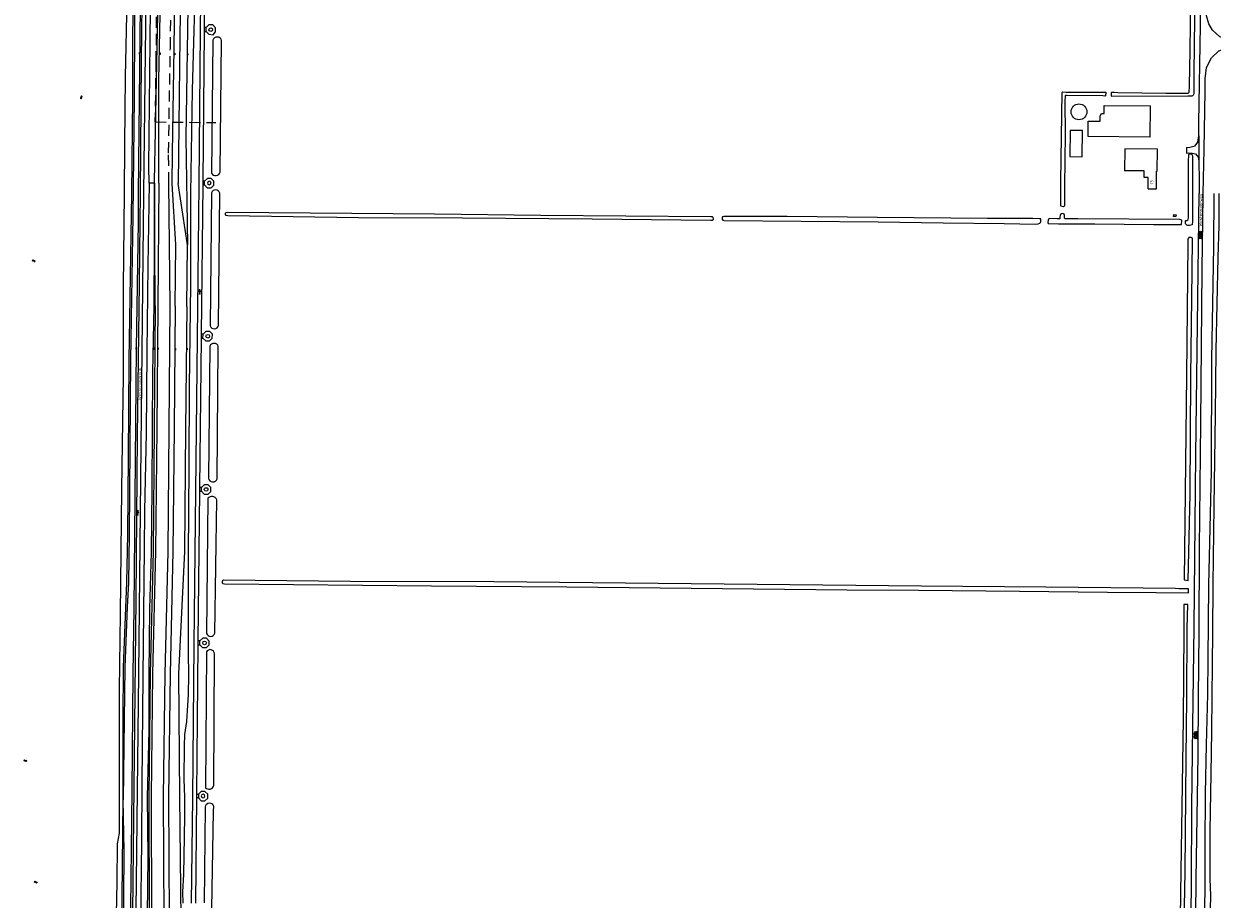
# Model space of a CAD drawing. Extents: x 168875 to 176000, y 513888 to 528000.
# Tile 32 of 106: x 168875 to 169845, y 522424 to 523138. Entities that reach past the tile are written whole.
import ezdxf

# ---------------------------------------------------------------- set-up
doc = ezdxf.new("R2010")
doc.units = 0
doc.header["$MEASUREMENT"] = 0
doc.linetypes.add('LP', pattern=[14, 9, -5])
doc.layers.get('0').update_dxf_attribs({"linetype": 'CONTINUOUS'})
for name, color, linetype in [('BIJGEBOUW', 12, 'CONTINUOUS'), ('HOOFDGEBOUW', 1, 'CONTINUOUS'), ('HUISNUMMER', 7, 'CONTINUOUS'), ('INSTEEK_SLOOT', 72, 'CONTINUOUS'), ('KANT_VERHARDING', 252, 'CONTINUOUS'), ('KANT_WATER', 140, 'CONTINUOUS'), ('KUNSTWERK', 12, 'CONTINUOUS'), ('RASTER', 34, 'CONTINUOUS'), ('SEMANTIEK', 140, 'CONTINUOUS'), ('sluitlijn_verharding', 7, 'CONTINUOUS'), ('STRAATNAAM', 7, 'CONTINUOUS'), ('TALUD', 34, 'CONTINUOUS')]:
    doc.layers.add(name, color=color, linetype=linetype)
doc.styles.add('ISOCP', font='ISOCP.shx', dxfattribs={"height": 1.8})

# ---------------------------------------------------------------- blocks, each defined once
blk = doc.blocks.new('S05')
at = {"color": 0}
for p, q in [((0.08, 0.3), (0.38, 0.59)), ((0.11, -0.19), (0.41, 0.09)), ((0.38, 0.59), (0.68, 0.71)), ((0.41, 0.09), (0.71, 0.21)), ((0.68, 0.71), (1.01, 0.62)), ((0.71, 0.21), (1.02, 0.12)), ((1.01, 0.62), (1.33, 0.37)), ((1.02, 0.12), (1.36, -0.12)), ((1.33, 0.37), (1.66, 0.13)), ((1.66, 0.13), (1.97, 0.04)), ((1.97, 0.04), (2.28, 0.16)), ((2.28, 0.16), (2.58, 0.44)), ((1.36, -0.12), (1.68, -0.37)), ((1.68, -0.37), (2, -0.46)), ((2, -0.46), (2.31, -0.33)), ((2.31, -0.33), (2.61, -0.05))]:
    blk.add_line(p, q, dxfattribs=at)
blk = doc.blocks.new('S012')
at = {"color": 0}
for p, q in [((1.18, 2.05), (0, 0)), ((1.18, -2.05), (0, 0)), ((1.4, 0), (0.21, -2.05)), ((1.4, 0), (0.22, 2.05))]:
    blk.add_line(p, q, dxfattribs=at)
blk = doc.blocks.new('S04')
at = {"color": 0}
for p, q in [((0, 0.5), (0.5, 0.5)), ((0, 0.25), (1, 0.25)), ((0, 0), (0.5, 0)), ((0, -0.25), (1, -0.25)), ((0, -0.5), (0.5, -0.5))]:
    blk.add_line(p, q, dxfattribs=at)
blk = doc.blocks.new('S014')
at = {"color": 0}
for p, q in [((0, -0.75), (4.2, 1.67)), ((0, 0.65), (1.78, 1.67)), ((5.07, -1.52), (0, 1.4)), ((2.64, -1.52), (0, 0)), ((1.08, -1.52), (6.15, 1.4)), ((6.15, -0.75), (1.95, 1.67)), ((3.51, -1.52), (6.15, 0)), ((6.15, 0.65), (4.37, 1.67))]:
    blk.add_line(p, q, dxfattribs=at)

msp = doc.modelspace()

# ---------------------------------------------------------------- linework, layer by layer
at = {"layer": 'BIJGEBOUW'}
for points in [[(169729.654, 523066.521, -1), (169742.524, 523066.521)], [(169742.524, 523066.521, -1), (169729.654, 523066.521)], [(169023.909, 522883.559, -1), (169026.871, 522883.559)], [(169026.871, 522883.559, -1), (169023.909, 522883.559)], [(169022.61, 522758.54, -1.0003398), (169025.553, 522758.54)], [(169025.553, 522758.54, -0.9996603), (169022.61, 522758.54)], [(169021.359, 522633.416, -1), (169024.291, 522633.416)], [(169024.291, 522633.416, -1), (169021.359, 522633.416)], [(169021.66, 522509.95, 1.0251696), (169021.5, 522507.01)], [(169021.5, 522507.01, 0.9734739), (169021.66, 522509.95)]]:
    msp.add_lwpolyline(points, format="xyb", dxfattribs=at)
msp.add_lwpolyline([(169728.638, 523030.104), (169738.667, 523029.95), (169738.994, 523051.298), (169728.965, 523051.452), (169728.638, 523030.104)], dxfattribs=at)
at = {"layer": 'HOOFDGEBOUW'}
for points in [[(169743.561, 523046.523), (169743.698, 523059.002), (169753.417, 523058.896), (169753.465, 523063.276), (169754.346, 523065.176), (169756.506, 523065.152), (169756.579, 523071.832), (169794.227, 523071.42), (169793.948, 523045.972), (169743.561, 523046.523)], [(169773.37, 523036.287), (169773.202, 523018.493)], [(169799.445, 523018.259), (169799.836, 523018.255), (169800.03, 523035.993), (169773.37, 523036.287)], [(169792.438, 523003.841), (169792.518, 523013.018), (169789.266, 523013.046), (169789.312, 523018.353), (169773.202, 523018.493)], [(169792.438, 523003.841), (169799.296, 523003.771), (169799.445, 523018.259)], [(169815.32, 522982.604), (169815.218, 522981.15), (169813.264, 522981.287), (169813.366, 522982.742), (169815.32, 522982.604)]]:
    msp.add_lwpolyline(points, dxfattribs=at)
at = {"layer": 'INSTEEK_SLOOT'}
for points in [[(169827.5, 523201.6), (169826.4, 523116.5), (169825.9, 523087.7), (169825.6, 523082.3), (169825.2, 523081.8), (169824.8, 523081.6), (169807, 523081.5), (169767.8, 523082.1), (169764.8, 523082.2), (169762.5, 523082.4), (169762.4, 523082.1), (169762.3, 523079.4), (169824.8, 523079.5), (169828.4, 523079.6), (169829, 523079.8), (169829.6, 523080.3), (169830, 523081.5), (169830.1, 523084.3), (169830, 523098.4), (169831.6, 523232.1)], [(169029.59, 523124.95), (169028.6, 523016.46)], [(169035.44, 523017.39), (169036.71, 523124.6)], [(169721.2, 523000), (169721.2, 523009.8), (169722.3, 523082.2), (169722.4, 523082.4), (169723, 523082.8), (169725.3, 523082.6), (169755.4, 523082.7), (169758, 523082.6), (169757.7, 523079.6), (169757.2, 523079.4), (169755.5, 523079.5), (169726.3, 523080), (169725.2, 523079.9), (169724.8, 523079.6), (169724.6, 523075.3), (169724.9, 523048.4), (169724.2, 523005.8), (169724.2, 523000)], [(169825.4, 523000), (169825.5, 523026.1), (169825.7, 523031.6), (169826, 523032.2), (169827.2, 523032.3), (169827.8, 523032.1), (169828.3, 523031.5), (169828.7, 523029.8), (169828.8, 523027.9), (169828.8, 523000)], [(169028.5, 523000.56), (169027.38, 522891.88)], [(169034.24, 522892.28), (169035.21, 523000.23)], [(169724.2, 523000), (169724.2, 522989.9), (169724, 522989.5), (169723.4, 522989.1), (169722.3, 522989.2), (169721.4, 522989.7), (169721.2, 522990.7), (169721.2, 523000)], [(169828.8, 523000), (169828.7, 522976.7), (169828.5, 522974.7), (169828.3, 522974.3), (169826.2, 522973.9), (169824.9, 522973.9), (169824.2, 522974.1), (169823.3, 522974.9), (169823.1, 522975.4), (169823.1, 522977.7), (169823.2, 522978), (169824.2, 522978), (169824.8, 522978.4), (169825.2, 522979), (169825.3, 522980), (169825.4, 523000)], [(169836.3, 522000), (169836.5, 522016), (169836.8, 522057.8), (169838.1, 522106.3), (169838.5, 522145.7), (169838.6, 522197.7), (169838, 522239.2), (169839.1, 522280.6), (169838.7, 522316.9), (169838.2, 522347.6), (169838.7, 522384.1), (169838.9, 522467), (169839.2, 522510.7), (169840, 522550.4), (169841.1, 522591.5), (169841.6, 522620.4), (169842, 522680.4), (169844.1, 522773.6), (169844.4, 522864.6), (169846.1, 522956.6), (169846.4, 523000)], [(169437.6, 522978.9), (169437, 522978), (169435.8, 522977.8), (169339, 522979.1), (169233.1, 522979.8), (169148.5, 522980.2), (169041.9, 522981.7), (169040.4, 522982), (169039.9, 522982.8), (169039.9, 522983.8), (169040.4, 522984.4), (169041.5, 522984.6), (169210.3, 522983.3), (169297, 522982.4), (169435.8, 522981.3), (169437, 522981.2), (169437.4, 522980.5), (169437.6, 522978.9)], [(169705.1, 522978.6), (169705, 522979.1), (169704.6, 522979.3), (169703.5, 522979.4), (169698.5, 522979.5), (169661.5, 522979.5), (169571.7, 522980.3), (169498, 522981.1), (169446.5, 522981.1), (169445.4, 522980.9), (169445, 522980.1), (169445.1, 522979), (169445.6, 522978.3), (169446.6, 522978), (169572.2, 522976.7), (169625.4, 522975.9), (169675, 522975.6), (169700.7, 522975), (169702.9, 522975.3), (169704.2, 522975.8), (169704.7, 522976.3), (169705, 522977), (169705.1, 522977.6), (169705.1, 522978.6)], [(169819.9, 522978), (169819.5, 522978.5), (169818, 522978.6), (169735.1, 522979.4), (169726.6, 522979.4), (169724.6, 522979.3), (169724.2, 522979.8), (169724.2, 522982.2), (169724.1, 522983.1), (169723.6, 522983.4), (169722.8, 522983.5), (169721.8, 522983.4), (169721, 522982.9), (169720.7, 522982.1), (169720.6, 522981), (169720.6, 522979.3), (169718.4, 522979.3), (169712.2, 522979.6), (169711.3, 522979.1), (169710.9, 522978.3), (169710.7, 522976.3), (169710.9, 522975.6), (169711.2, 522975.4), (169719.5, 522975.1), (169749, 522975.1), (169797, 522974.6), (169819.8, 522974.6), (169819.9, 522978)], [(169825.257, 522684.411), (169826.8, 522754.6), (169827.2, 522850.9), (169828.2, 522914.2), (169828.7, 522961.8), (169828.8, 522962.7), (169828.6, 522963.4), (169828.2, 522963.9), (169827.5, 522964), (169825.8, 522964), (169825.3, 522963.6), (169825, 522962.8), (169824.9, 522961.9), (169824.8, 522958.9), (169823.7, 522851.4), (169821.816, 522684.729), (169825.257, 522684.411)], [(169027.04, 522875.4), (169025.97, 522767.83)], [(169033.11, 522767.24), (169034.02, 522875.16)], [(169025.48, 522751.33), (169024.3, 522641.2)], [(169031.26, 522641.25), (169032.79, 522750.18)], [(169825.504, 522677.529), (169817.931, 522677.529), (169814.8, 522677.7), (169709.1, 522679), (169607.5, 522679.7), (169258.9, 522683.1), (169141.7, 522683.6), (169038.3, 522684.5), (169037.4, 522684.1), (169037.2, 522683.3), (169037.3, 522682.5), (169037.8, 522681.9), (169039.2, 522681.6), (169208, 522680), (169318.3, 522679.1), (169546.6, 522676.8), (169605.1, 522676.4), (169687.5, 522675.5), (169759.4, 522674.9), (169799, 522674.4), (169825.504, 522674.3)], [(169825.504, 522674.3), (169825.504, 522677.529)], [(169824.826, 522664.776), (169821.73, 522664.856), (169821.5, 522654.5), (169821.5, 522642.5), (169821, 522571.3), (169819.9, 522500), (169819, 522429.4), (169818.3, 522388.6), (169818.2, 522386.9), (169818.3, 522386.1), (169818.5, 522385.6), (169820.3, 522385.4), (169820.6, 522385.6), (169821.1, 522386.2), (169821.3, 522387), (169821.5, 522389.6), (169822.6, 522447), (169823.4, 522539.7), (169824, 522588.4), (169824.4, 522645.4), (169824.826, 522664.776)], [(169024.33, 522626.07), (169023.6, 522515.32)], [(169030.32, 522517.02), (169030.94, 522624.38)], [(169022.796, 522421.294), (169023.66, 522499.67)], [(169030.09, 522500.24), (169029.89, 522496.15), (169028.23, 522400.86), (169028.25, 522396.36)]]:
    msp.add_lwpolyline(points, dxfattribs=at)
for points in [[(169036.71, 523124.6, 0.7853872), (169029.59, 523124.95)], [(169028.6, 523016.46, 0.7140341), (169035.44, 523017.39)], [(169035.21, 523000.23, 0.7448599), (169028.5, 523000.56)], [(169027.38, 522891.88, 0.7002906), (169034.24, 522892.28)], [(169034.02, 522875.16, 0.6991414), (169027.04, 522875.4)], [(169025.97, 522767.83, 0.7851628), (169033.11, 522767.24)], [(169032.79, 522750.18, 0.5349023), (169025.48, 522751.33)], [(169024.3, 522641.2, 0.7094833), (169031.26, 522641.25)], [(169030.94, 522624.38, 0.7806618), (169024.33, 522626.07)], [(169023.6, 522515.32, 0.5770465), (169030.32, 522517.02)], [(169023.66, 522499.67, -0.9281624), (169030.09, 522500.24)]]:
    msp.add_lwpolyline(points, format="xyb", dxfattribs=at)
at = {"layer": 'KANT_VERHARDING'}
for points in [[(170000, 523122), (169926.6, 523122.8), (169883.8, 523123.5), (169861, 523124.5), (169851.1, 523127.8), (169845, 523133.2), (169842, 523138.4), (169840, 523144.8), (169839.6, 523151.9), (169839.6, 523159.5), (169845.936, 523789.465), (169846.437, 523828.688), (169847.331, 523866.079), (169847.184, 523873.398), (169847.473, 523884.777), (169847.636, 523906.117), (169847.64, 523933.354), (169848.112, 523968.715), (169848.4, 524000)], [(168969, 523000), (168971.3, 523229.3), (168971.7, 523285.6), (168973.5, 523422.3), (168973.7, 523458.6), (168974.2, 523493.3), (168975.2, 523607.3), (168975.677, 523634.47)], [(168970.5, 523000), (168971.5, 523108.4), (168972.3, 523177.7), (168972.7, 523229.3), (168974, 523359.3), (168977.062, 523634.423)], [(168973.3, 523000), (168974.3, 523092), (168975.1, 523157.5), (168976.2, 523284.5), (168976.4, 523301), (168977.3, 523314.1), (168979.8, 523340.8), (168980.2, 523346.3), (168981.6, 523361.4), (168982.4, 523371.3)], [(169833.8, 523047.1), (169833.9, 523057.5), (169835.3, 523137), (169836.2, 523214.3), (169837.5, 523298.6), (169837.7, 523348.1)], [(169012.102, 522421.122), (169013.23, 522506.97), (169014.38, 522631.94), (169015.72, 522757.06), (169016.95, 522882.08), (169018.31, 523006.95), (169019.51, 523132.06), (169021.113, 523281.852)], [(169023.86, 523256.93), (169022.55, 523135.34)], [(169022.51, 523132.03), (169021.36, 523010.12)], [(169022.55, 523135.34), (169022.51, 523132.03)], [(169022.51, 523132.03), (169024.09, 523132.05)], [(169024.13, 523135.21), (169022.55, 523135.34)], [(169024.09, 523132.05), (169026.28, 523129.76), (169029.88, 523129.37), (169031.67, 523131.89), (169031.74, 523135.08), (169029.56, 523137.38), (169026.41, 523137.42), (169024.13, 523135.21)], [(169024.09, 523132.05), (169024.13, 523135.21)], [(169837.5, 523000), (169838.3, 523035.7), (169839.1, 523083.3), (169839, 523093.4), (169840.2, 523102.6), (169844.1, 523110.7), (169850.3, 523116.2), (169858.2, 523119.2), (169868.8, 523119.9), (169890.3, 523119.9), (169909.9, 523119.8), (169922.8, 523119.5), (169967.5, 523119.2), (170000, 523118.7)], [(169823.843, 523037.58), (169826.6, 523037.7), (169831, 523038.9), (169833, 523041.7), (169833.8, 523047.1)], [(169823.864, 523032.906), (169825.7, 523033), (169828.5, 523032.9), (169831.1, 523032.2), (169833.6, 523029.2), (169833.9, 523025.1)], [(169833.9, 523025.1), (169834.1, 523011.6), (169834, 523000)], [(169021.31, 523006.92), (169019.99, 522885.21)], [(169021.36, 523010.12), (169021.31, 523006.92)], [(169021.31, 523006.92), (169022.86, 523006.95)], [(169022.89, 523010.04), (169021.36, 523010.12)], [(169022.86, 523006.95), (169025.04, 523004.66), (169028.16, 523004.63), (169030.42, 523006.85), (169030.46, 523010.03), (169028.26, 523012.26), (169025.1, 523012.3), (169022.89, 523010.04)], [(169022.86, 523006.95), (169022.89, 523010.04)], [(168952.585, 521313.188), (168966.9, 522669.3), (168968.2, 522802.4), (168969.6, 522926.9), (168970.3, 522976.5), (168970.5, 523000)], [(168958.1, 522000), (168958.5, 522029.2), (168959.8, 522154.9), (168961.5, 522296.5), (168962.1, 522369.4), (168963.7, 522513.1), (168964.6, 522608.3), (168965.3, 522661.3), (168967.4, 522873.5), (168968.8, 522976.5), (168969, 523000)], [(168962.6, 522000), (168963, 522029.1), (168964.3, 522154.9), (168966, 522296.4), (168966.6, 522369.3), (168967.3, 522438.7), (168968.2, 522513.1), (168969.1, 522608.3), (168969.8, 522661.2), (168971.6, 522845.8), (168973.3, 523000)], [(169826, 522354.1), (169826.6, 522358), (169827, 522364.7), (169827.8, 522437.3), (169828.2, 522499.7), (169829, 522565.9), (169830.1, 522646.6), (169831.4, 522786.5), (169834, 523000)], [(169826.7, 522000), (169826.9, 522006.1), (169827.8, 522045.2), (169827.9, 522114.3), (169829.1, 522187.4), (169828.8, 522229.1), (169829.4, 522269.5), (169830.5, 522321.4), (169831.8, 522440.6), (169833.3, 522542.1), (169833.6, 522588.6), (169834.1, 522642.4), (169834.4, 522710.8), (169835.5, 522812.9), (169836.7, 522938.2), (169837.4, 522998), (169837.5, 523000)], [(169019.95, 522882.05), (169018.74, 522760.14)], [(169019.99, 522885.21), (169019.95, 522882.05)], [(169019.95, 522882.05), (169021.53, 522882.03)], [(169021.57, 522885.18), (169019.99, 522885.21)], [(169021.53, 522882.03), (169023.73, 522879.75), (169026.87, 522879.72), (169029.14, 522881.92), (169029.17, 522885.08), (169026.97, 522887.36), (169023.83, 522887.39), (169021.57, 522885.18)], [(169021.53, 522882.03), (169021.57, 522885.18)], [(169018.72, 522757.03), (169017.42, 522635.08)], [(169018.74, 522760.14), (169018.72, 522757.03)], [(169018.72, 522757.03), (169020.27, 522757.03)], [(169020.32, 522760.17), (169018.74, 522760.14)], [(169020.27, 522757.03), (169022.46, 522754.74), (169025.64, 522754.68), (169027.87, 522756.92), (169027.9, 522760.05), (169025.71, 522762.34), (169022.57, 522762.39), (169020.32, 522760.17)], [(169020.27, 522757.03), (169020.32, 522760.17)], [(169019.01, 522631.9), (169021.15, 522629.63), (169024.31, 522629.57), (169026.6, 522631.76), (169026.65, 522634.92), (169024.44, 522637.18), (169021.31, 522637.26), (169019.04, 522635.06)], [(169017.38, 522631.91), (169016.21, 522510.08)], [(169017.42, 522635.08), (169017.38, 522631.91)], [(169017.38, 522631.91), (169019.01, 522631.9)], [(169019.04, 522635.06), (169017.42, 522635.08)], [(169019.01, 522631.9), (169019.04, 522635.06)], [(169017.75, 522506.95), (169019.93, 522504.67), (169023.11, 522504.66), (169025.34, 522506.89), (169025.37, 522510.03), (169023.16, 522512.28), (169020.01, 522512.31), (169017.78, 522510.08)], [(169016.23, 522506.94), (169015.365, 522421.175)], [(169016.21, 522510.08), (169017.78, 522510.08)], [(169016.21, 522510.08), (169016.23, 522506.94)], [(169017.75, 522506.95), (169016.23, 522506.94)], [(169017.78, 522510.08), (169017.75, 522506.95)]]:
    msp.add_lwpolyline(points, dxfattribs=at)
at = {"layer": 'KANT_WATER'}
for points in [[(168957.5, 523000), (168957.7, 523039.9), (168958.4, 523095.1), (168959.6, 523158.5), (168960.4, 523218), (168961.5, 523285.9), (168961.5, 523355.9), (168962.6, 523432.5), (168962.6, 523492.8), (168964.5, 523599.7), (168964.683, 523634.84)], [(168948, 522000), (168948.4, 522048.4), (168948.7, 522130.4), (168948.6, 522188.3), (168948.8, 522242.7), (168948.9, 522301.8), (168950.1, 522373), (168951.4, 522438.1), (168951.9, 522469.5), (168953.3, 522478.2), (168953.4, 522510.9), (168953.4, 522595), (168954.3, 522657), (168955.4, 522758.4), (168956.6, 522851.3), (168956.8, 522923.6), (168957.5, 523000)], [(169843.2, 522404.7), (169843.6, 522427.4), (169843.2, 522441), (169843.2, 522480.1), (169843.8, 522526.5), (169844.4, 522561.7), (169844.9, 522616.2), (169845.3, 522641.9), (169845.5, 522681.3), (169846.5, 522744.8), (169847.4, 522819.8), (169847.9, 522872), (169849.6, 522947.9), (169850.4, 522973.6), (169850.4, 523000)]]:
    msp.add_lwpolyline(points, dxfattribs=at)
at = {"layer": 'KUNSTWERK'}
for points in [[(169026.423, 523133.547, -1), (169029.393, 523133.547)], [(169029.393, 523133.547, -1), (169026.423, 523133.547)], [(169028.12, 523008.46, 1.000678), (169025.17, 523008.47)], [(169025.17, 523008.47, 0.9979661), (169028.12, 523008.46)]]:
    msp.add_lwpolyline(points, format="xyb", dxfattribs=at)
at = {"layer": 'RASTER', "linetype": 'LP'}
for points in [[(168985.988, 523408.025), (168986.078, 523356.804), (168985.472, 523308.318), (168984.595, 523258.83), (168984.049, 523207.361), (168983.506, 523158.024), (168983.129, 523108.041), (168982.367, 523058.263)], [(168993.725, 523008.382), (168993.4, 523032.9), (168994.9, 523118.4), (168995.9, 523202.7), (168996.578, 523281.925)], [(168982.367, 523058.263), (169031.919, 523057.864)]]:
    msp.add_lwpolyline(points, dxfattribs=at)
at = {"layer": 'sluitlijn_verharding'}
for points in [[(169833.8, 523047.1), (169833.9, 523025.1)], [(169823.843, 523037.58), (169823.864, 523032.906)]]:
    msp.add_lwpolyline(points, dxfattribs=at)
at = {"layer": 'TALUD'}
for points in [[(168956.522, 522505.324), (168956.5, 522506.9), (168956.3, 522570.6), (168956.8, 522613.7), (168959.4, 522682.6), (168960.2, 522722.1), (168960.7, 522785), (168961.2, 522864.3), (168963.4, 523000), (168964.3, 523078.1), (168964.7, 523194.5), (168966.1, 523285.3), (168966, 523318.6), (168967, 523363.2), (168967.6, 523412.3), (168967.7, 523458.5), (168968.2, 523492.6), (168968.5, 523529.3), (168968.8, 523585), (168969.352, 523634.683)], [(168970.36, 523634.649), (168969.9, 523585), (168969.6, 523529.3), (168969.2, 523492.6), (168968.6, 523458.5), (168968.5, 523412.3), (168967.9, 523363.2), (168966.9, 523318.5), (168967, 523285.3), (168965.8, 523194.5), (168965.3, 523078.1), (168964.2, 522981.6), (168962.5, 522864.3), (168961.4, 522722), (168960.7, 522682.6), (168959.6, 522662.6), (168957.7, 522613.7), (168957.2, 522570.6), (168956.522, 522505.324)], [(168977.547, 523008.301), (168977.3, 523021.6), (168978.5, 523123.9), (168979.2, 523208.3), (168980.4, 523281.7), (168980.5, 523301.2), (168981.7, 523331.4), (168982.5, 523346.8), (168982.4, 523354.5), (168982.4, 523371.3)], [(168981.894, 523008.267), (168981.988, 523009.674), (168983.7, 523092.4), (168985.2, 523173.2), (168986.017, 523281.956)], [(168985.515, 523008.421), (168985.5, 523009.585), (168985.6, 523092.3), (168987.1, 523173.2), (168987.608, 523281.951)], [(168996.312, 523008.156), (168996.7, 523032.9), (168998.1, 523118.4), (168999.2, 523202.7), (168999.975, 523281.915)], [(169004.478, 523281.901), (169004, 523220.3), (169002.7, 523127.5), (169001.261, 523008.117)], [(169016.702, 523281.865), (169015.7, 523191.5), (169012.8, 523084.1), (169011.3, 523000), (169011.4, 522925.8), (169010.3, 522842.6), (169010, 522777.5), (169009.4, 522704.3), (169009.5, 522624.8), (169009.7, 522607.5), (169009.4, 522591.4), (169008.7, 522577.9), (169008, 522569.2), (169006.5, 522558.8), (169006.3, 522549.4), (169006, 522522.4), (169006.5, 522507.5), (169006.5, 522492.6), (169006.3, 522475), (169005.9, 522460), (169005.6, 522444.4), (169004.9, 522430.3), (169004.952, 522421.008)], [(169009.203, 523281.887), (169010, 523205), (169007.5, 523045.5), (169008.793, 522958.061)], [(168985.515, 523008.421), (168984.623, 522908.224), (168983.763, 522808.261), (168982.86, 522708.232), (168980.473, 522608.275), (168979.38, 522508.272), (168979.627, 522408.287), (168977.877, 522308.315), (168977.204, 522208.313), (168976.612, 522108.336), (168975.109, 522008.317), (168973.527, 521908.303), (168972.227, 521808.342), (168970.583, 521708.346), (168969.304, 521608.357), (168968.553, 521508.372), (168967.457, 521408.372), (168966.238, 521308.392), (168965.385, 521208.393), (168964.252, 521108.421), (168963.572, 521008.413), (168963.505, 521001.391)], [(168981.894, 523008.267), (168977.547, 523008.301), (168976.46, 522940.888), (168975.622, 522870.839), (168975.114, 522804.667), (168973.844, 522741.136), (168973.602, 522710.054), (168972.532, 522606.345), (168971.501, 522518.766), (168971.247, 522471.345), (168970.674, 522405.019)], [(168973.705, 521001.318), (168973.772, 521008.295), (168974.451, 521108.337), (168975.584, 521208.231), (168976.437, 521308.251), (168977.7, 521408.197), (168978.875, 521508.222), (168979.502, 521608.179), (168980.782, 521708.174), (168982.426, 521808.202), (168983.724, 521908.051), (168985.308, 522008.18), (168986.812, 522108.292), (168987.403, 522208.209), (168988.077, 522308.228), (168989.826, 522408.162), (168989.32, 522508.122), (168990.673, 522608.173), (168993.059, 522708.081), (168993.963, 522808.203), (168994.822, 522908.077), (168993.725, 523008.382)], [(168981.894, 523008.267), (168981.459, 522908.269), (168980.366, 522853.94), (168980.1, 522808.296), (168979.836, 522758.668), (168979.207, 522707.486), (168978.011, 522661.088), (168977.234, 522608.26), (168977.214, 522562.069), (168975.957, 522507.958), (168976.591, 522458.572), (168975.968, 522411.538)], [(168982.623, 522908.253), (168981.894, 523008.263)], [(168998.821, 522908.019), (168999.273, 522958.126), (168996.312, 523008.156)], [(169008.793, 522958.061), (169001.261, 523008.117)], [(169008.34, 522907.882), (169008.793, 522958.061)], [(168982.623, 522908.253), (168981.763, 522808.272), (168980.86, 522708.262), (168978.473, 522608.295), (168977.38, 522508.302), (168977.627, 522408.312), (168975.877, 522308.332), (168975.204, 522208.334), (168974.612, 522108.344), (168973.109, 522008.344), (168971.528, 521908.352), (168970.227, 521808.369), (168968.584, 521708.38), (168967.304, 521608.392), (168966.553, 521508.401), (168965.457, 521408.406), (168964.238, 521308.42), (168963.385, 521208.425), (168962.252, 521108.438), (168961.572, 521008.436), (168961.505, 521001.405)], [(168998.821, 522908.019), (168997.963, 522808.181), (168997.058, 522708.022), (168994.673, 522608.134), (168993.32, 522508.062), (168993.826, 522408.113), (168992.077, 522308.193), (168991.403, 522208.168), (168990.812, 522108.275), (168989.308, 522008.127), (168987.723, 521907.952), (168986.426, 521808.147), (168984.781, 521708.106), (168983.502, 521608.11), (168982.875, 521508.164), (168981.699, 521408.129), (168980.436, 521308.195), (168979.583, 521208.167), (168978.451, 521108.303), (168977.771, 521008.248), (168977.705, 521001.289)], [(169008.34, 522907.882), (169007.291, 522808.128), (169006.572, 522707.881), (169001.643, 522608.064), (169002.315, 522507.927), (169003.557, 522407.993), (169001.063, 522308.117), (169002.03, 522208.059), (169001.207, 522108.231), (168999.035, 522007.996), (168995.854, 521907.748), (168993.468, 521808.05), (168990.552, 521708.008), (168989.308, 521608.009), (168987.814, 521508.092), (168987.839, 521408.024), (168985.838, 521308.12), (168984.438, 521208.09), (168983.268, 521108.263), (168983.714, 521008.179), (168983.657, 521001.246)], [(168939.513, 521001.563), (168939.9, 521047.9), (168940.6, 521068.1), (168940.7, 521090.5), (168941.6, 521174.1), (168942.8, 521297.5), (168943.3, 521360.2), (168944.884, 521500), (168946.3, 521644.9), (168946.9, 521695.3), (168947.3, 521745.8), (168947.8, 521763.1), (168948.018, 521770.342), (168949.861, 521864.147), (168956.522, 522505.324)], [(168943.925, 521313.199), (168944.3, 521360.2), (168945.884, 521500), (168947.3, 521644.9), (168947.9, 521695.2), (168948.4, 521745.8), (168948.817, 521763.665), (168948.892, 521770.894), (168950.566, 521864.049), (168951.4, 521920.4), (168952.1, 521984.4), (168952.1, 522000), (168952.3, 522039.7), (168953.6, 522096.9), (168954.1, 522169.2), (168955.2, 522228.8), (168955.7, 522309.2), (168956.7, 522386.2), (168957.1, 522463.7), (168956.522, 522505.324)]]:
    msp.add_lwpolyline(points, dxfattribs=at)

# ---------------------------------------------------------------- block references
at = {"layer": 'SEMANTIEK'}
for p, xscale, yscale, rotation in [((168970.2, 523114.2), 0.9972211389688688, 0.9972211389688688, 178.7933465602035), ((168984.1, 523114.1), 1.003219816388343, 1.003219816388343, 178.8005627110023), ((168986, 523114.1), 1.009262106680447, 1.009262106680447, 358.6941776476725), ((169008.5, 523113.7), 1.009198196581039, 1.009198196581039, 358.8644543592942), ((168967.4, 522873.5), 0.9972211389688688, 0.9972211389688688, 178.7933465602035), ((168982, 522873.3), 1.009198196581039, 1.009198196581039, 178.8644543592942), ((168984.431, 522873.51), 1.002071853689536, 1.002071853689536, 359.3138558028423)]:
    msp.add_blockref('S04', p, dxfattribs=dict(at, xscale=xscale, yscale=yscale, rotation=rotation))
for p in [(168998, 523113.8), (168998.634, 522872.89), (169008.182, 522873.14)]:
    msp.add_blockref('S04', p, dxfattribs=at)
for name, p, rotation in [('S05', (168922.47, 523077.107), 90.79265583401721), ('S014', (169835.069, 522969.223), 270), ('S05', (168882.131, 522945.068), 354.9857496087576), ('S012', (169019.529, 522919.915), 180.4808106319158), ('S012', (168969.002, 522739.732), 178.0587342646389), ('S014', (169831.25, 522561.4), 270), ('S05', (168875.275, 522537.19), 2.447715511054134), ('S05', (168883.797, 522438.293), 357.8683223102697)]:
    msp.add_blockref(name, p, dxfattribs=dict(at, rotation=rotation))

# ---------------------------------------------------------------- texts
at = {"layer": 'HUISNUMMER', "style": 'ISOCP'}
msp.add_text('13', height=2.5, rotation=89.409259, dxfattribs=at).set_placement((169796.833, 523007.267))
at = {"layer": 'STRAATNAAM', "style": 'ISOCP'}
for s, rotation, p in [('Westermeerweg', 89.449718, (169836.478, 522972.958)), ('Westermeerdijk', 90, (168971.241, 522831.403))]:
    msp.add_text(s, height=2.5, rotation=rotation, dxfattribs=at).set_placement(p)

doc.saveas('drawing.dxf')
